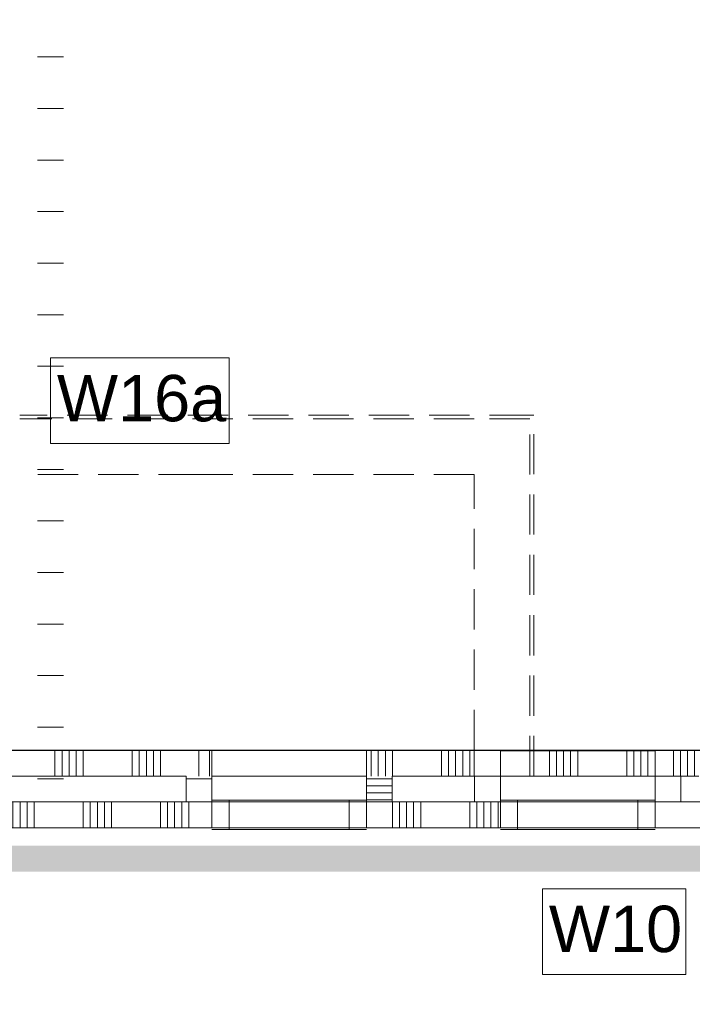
# Model space of a CAD drawing. Header units: millimetres. Extents: x -850 to 154668, y -80343 to 71019.
# Tile 12 of 147: x 18053 to 20664, y 25525 to 29345. Entities that reach past the tile are written whole.
import ezdxf

# ---------------------------------------------------------------- set-up
doc = ezdxf.new("R2010")
doc.units = ezdxf.units.MM
doc.header["$MEASUREMENT"] = 0
doc.linetypes.add('B0701', pattern=[234.119993, 155.999994, -78.119999])
doc.linetypes.add('Wipeout_Contour', pattern=[1000, 0, -1000])
for name, color, linetype in [('New_22 NC Binnenwanden', 7, 'Continuous'), ('New_22 NC Binnenwanden Afdek-arcering', 7, 'Continuous'), ('New_22 NC Binnenwanden Doorsnede-arcering', 7, 'Continuous'), ('New_22 NC Binnenwanden Laagscheidingslijnen', 7, 'Continuous'), ('New_22 NC Binnenwanden Ramen', 7, 'Continuous'), ('New_Info Wandafwerking aanduiding', 7, 'Continuous'), ('New_Info Wandafwerking aanduiding Doorsnede-arcering', 7, 'Continuous'), ('New_Z Ruimtefuncties Zone omranding', 7, 'Continuous')]:
    doc.layers.add(name, color=color, linetype=linetype)
doc.styles.add('GENERATED_STYLE_1', font='arial.ttf')

# ---------------------------------------------------------------- blocks, each defined once
blk = doc.blocks.new('*X16')
at = {"layer": 'New_22 NC Binnenwanden Doorsnede-arcering', "color": 254, "linetype": 'Continuous', "lineweight": 0, "true_color": 0xe9ebeb}
for p, q in [((15600, 26310), (15600, 26210)), ((15627.4, 26310), (15627.4, 26210)), ((15654.9, 26310), (15654.9, 26210)), ((15682.3, 26310), (15682.3, 26210)), ((15709.7, 26310), (15709.7, 26210)), ((15900, 26310), (15900, 26210)), ((15927.4, 26310), (15927.4, 26210)), ((15954.9, 26310), (15954.9, 26210)), ((15982.3, 26310), (15982.3, 26210)), ((16009.7, 26310), (16009.7, 26210)), ((16200, 26310), (16200, 26210)), ((16227.4, 26310), (16227.4, 26210)), ((16254.9, 26310), (16254.9, 26210)), ((16282.3, 26310), (16282.3, 26210)), ((16309.7, 26310), (16309.7, 26210)), ((16500, 26310), (16500, 26210)), ((16527.4, 26310), (16527.4, 26210)), ((16554.9, 26310), (16554.9, 26210)), ((16582.3, 26310), (16582.3, 26210)), ((16609.7, 26310), (16609.7, 26210)), ((17100, 26310), (17100, 26210)), ((17127.4, 26310), (17127.4, 26210)), ((17154.9, 26310), (17154.9, 26210)), ((17182.3, 26310), (17182.3, 26210)), ((17209.7, 26310), (17209.7, 26210)), ((17400, 26310), (17400, 26210)), ((17427.4, 26310), (17427.4, 26210)), ((17454.9, 26310), (17454.9, 26210)), ((17482.3, 26310), (17482.3, 26210)), ((17509.7, 26310), (17509.7, 26210)), ((17700, 26310), (17700, 26210)), ((17727.4, 26310), (17727.4, 26210)), ((17754.9, 26310), (17754.9, 26210)), ((17782.3, 26310), (17782.3, 26210)), ((17809.7, 26310), (17809.7, 26210)), ((18000, 26310), (18000, 26210)), ((18027.4, 26310), (18027.4, 26210)), ((18054.9, 26310), (18054.9, 26210)), ((18082.3, 26310), (18082.3, 26210)), ((18109.7, 26310), (18109.7, 26210)), ((18300, 26310), (18300, 26210)), ((18327.4, 26310), (18327.4, 26210)), ((18354.9, 26310), (18354.9, 26210)), ((18382.3, 26310), (18382.3, 26210)), ((18409.7, 26310), (18409.7, 26210)), ((18600, 26310), (18600, 26210)), ((18627.4, 26310), (18627.4, 26210)), ((18654.9, 26310), (18654.9, 26210)), ((18682.3, 26310), (18682.3, 26210)), ((18709.7, 26310), (18709.7, 26210)), ((16800, 26235), (16800, 26210)), ((16827.4, 26235), (16827.4, 26210)), ((16854.9, 26235), (16854.9, 26210)), ((16882.3, 26235), (16882.3, 26210)), ((16909.7, 26235), (16909.7, 26210))]:
    blk.add_line(p, q, dxfattribs=at)
blk = doc.blocks.new('*X17')
at = {"layer": 'New_22 NC Binnenwanden Doorsnede-arcering', "color": 254, "linetype": 'Continuous', "lineweight": 0, "true_color": 0xe9ebeb}
for p, q in [((19500, 26310), (19500, 26210)), ((19527.4, 26310), (19527.4, 26210)), ((19554.9, 26310), (19554.9, 26210)), ((19582.3, 26310), (19582.3, 26210)), ((19609.7, 26310), (19609.7, 26210)), ((19800, 26310), (19800, 26210)), ((19827.4, 26310), (19827.4, 26210)), ((19854.9, 26310), (19854.9, 26210)), ((19882.3, 26310), (19882.3, 26210)), ((19909.7, 26310), (19909.7, 26210))]:
    blk.add_line(p, q, dxfattribs=at)
blk = doc.blocks.new('R1 22')
at = {"layer": 'New_22 NC Binnenwanden Ramen', "color": 1, "linetype": 'Continuous', "lineweight": 0}
for p, q in [((-300, 0), (-233, 0)), ((-233, 0), (-233, -114)), ((-233, 0), (233, 0)), ((233, -114), (233, 0)), ((233, 0), (300, 0)), ((-233, -114), (-300, -114)), ((233, -114), (-233, -114)), ((300, -114), (233, -114))]:
    blk.add_line(p, q, dxfattribs=at)
at = {"layer": 'New_22 NC Binnenwanden Ramen', "color": 9, "linetype": 'Continuous', "lineweight": 0}
for p, q in [((-300, -7), (300, -7)), ((-300, -107), (300, -107))]:
    blk.add_line(p, q, dxfattribs=at)
at = {"layer": 'New_22 NC Binnenwanden Ramen', "color": 7, "linetype": 'Continuous', "lineweight": 0}
for p, q in [((-300, -7), (-300, -107)), ((-300, -7), (-300, -107)), ((300, -7), (300, -107)), ((300, -7), (300, -107))]:
    blk.add_line(p, q, dxfattribs=at)
blk = doc.blocks.new('Wall_2_1', base_point=(15340, 26210))
at = {"layer": 'New_22 NC Binnenwanden', "color": 8, "linetype": 'Continuous', "lineweight": 0, "true_color": 0x778488}
for p, q in [((18799.3, 26210), (18799.3, 26310)), ((19399.3, 26210), (19399.3, 26310)), ((19918.9, 26210), (19918.9, 26310)), ((20518.9, 26210), (20518.9, 26310))]:
    blk.add_line(p, q, dxfattribs=at)
at = {"layer": 'New_22 NC Binnenwanden', "color": 8, "linetype": 'Continuous', "lineweight": 0, "true_color": 0x778488, "flags": 128}
for points in [[(18799.3, 26310), (17025, 26310)], [(19918.9, 26310), (19399.3, 26310)], [(20788.4, 26310), (20518.9, 26310)], [(15440, 26210), (18799.3, 26210)], [(19399.3, 26210), (19918.9, 26210)], [(20518.9, 26210), (20788.4, 26210)]]:
    blk.add_lwpolyline(points, dxfattribs=at)
at = {"layer": 'New_22 NC Binnenwanden', "color": 8, "lineweight": 0, "true_color": 0x778488}
for name in ['*X16', '*X17']:
    blk.add_blockref(name, (0, 0), dxfattribs=at)
at = {"layer": 'New_22 NC Binnenwanden Ramen', "color": 1, "linetype": 'Continuous', "lineweight": 0, "zscale": 1000, "rotation": 179.9999928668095}
for p in [(19099.3, 26203), (20218.9, 26203)]:
    blk.add_blockref('R1 22', p, dxfattribs=at)
blk = doc.blocks.new('*X507')
at = {"layer": 'New_22 NC Binnenwanden Doorsnede-arcering', "color": 254, "linetype": 'Continuous', "lineweight": 0, "true_color": 0xe9ebeb}
for p, q in [((22800, 26410), (22800, 26510)), ((22990.3, 26410), (22990.3, 26510)), ((23017.7, 26410), (23017.7, 26510)), ((23045.1, 26410), (23045.1, 26510)), ((23072.6, 26410), (23072.6, 26510)), ((23100, 26410), (23100, 26510)), ((23290.3, 26485), (23290.3, 26510)), ((23317.7, 26485), (23317.7, 26510)), ((23345.1, 26485), (23345.1, 26510)), ((23372.6, 26485), (23372.6, 26510))]:
    blk.add_line(p, q, dxfattribs=at)
blk = doc.blocks.new('*X508')
at = {"layer": 'New_22 NC Binnenwanden Doorsnede-arcering', "color": 254, "linetype": 'Continuous', "lineweight": 0, "true_color": 0xe9ebeb}
for p, q in [((23290.3, 26410), (23290.3, 26477)), ((23317.7, 26410), (23317.7, 26477)), ((23345.1, 26410), (23345.1, 26477)), ((23372.6, 26410), (23372.6, 26477))]:
    blk.add_line(p, q, dxfattribs=at)
blk = doc.blocks.new('*X509')
at = {"layer": 'New_22 NC Binnenwanden Doorsnede-arcering', "color": 254, "linetype": 'Continuous', "lineweight": 0, "true_color": 0xe9ebeb}
for p, q in [((21490.3, 26410), (21490.3, 26510)), ((21517.7, 26410), (21517.7, 26510)), ((21545.1, 26410), (21545.1, 26510)), ((21572.6, 26410), (21572.6, 26510)), ((21600, 26410), (21600, 26510)), ((21790.3, 26410), (21790.3, 26510)), ((21817.7, 26410), (21817.7, 26510)), ((21845.1, 26410), (21845.1, 26510)), ((21872.6, 26410), (21872.6, 26510)), ((21900, 26410), (21900, 26510)), ((22090.3, 26410), (22090.3, 26510)), ((22117.7, 26410), (22117.7, 26510)), ((22145.1, 26410), (22145.1, 26510)), ((22172.6, 26410), (22172.6, 26510))]:
    blk.add_line(p, q, dxfattribs=at)
blk = doc.blocks.new('*X510')
at = {"layer": 'New_22 NC Binnenwanden Doorsnede-arcering', "color": 254, "linetype": 'Continuous', "lineweight": 0, "true_color": 0xe9ebeb}
for p, q in [((20590.3, 26410), (20590.3, 26510)), ((20617.7, 26410), (20617.7, 26510)), ((20645.1, 26410), (20645.1, 26510)), ((20672.6, 26410), (20672.6, 26510)), ((20700, 26410), (20700, 26510))]:
    blk.add_line(p, q, dxfattribs=at)
blk = doc.blocks.new('*X511')
at = {"layer": 'New_22 NC Binnenwanden Doorsnede-arcering', "color": 254, "linetype": 'Continuous', "lineweight": 0, "true_color": 0xe9ebeb}
for p, q in [((19417.7, 26410), (19417.7, 26510)), ((19445.1, 26410), (19445.1, 26510)), ((19472.6, 26410), (19472.6, 26510)), ((19500, 26410), (19500, 26510)), ((19690.3, 26410), (19690.3, 26510)), ((19717.7, 26410), (19717.7, 26510)), ((19745.1, 26410), (19745.1, 26510)), ((19772.6, 26410), (19772.6, 26510)), ((19800, 26410), (19800, 26510))]:
    blk.add_line(p, q, dxfattribs=at)
blk = doc.blocks.new('*X512')
at = {"layer": 'New_22 NC Binnenwanden Doorsnede-arcering', "color": 254, "linetype": 'Continuous', "lineweight": 0, "true_color": 0xe9ebeb}
for p, q in [((18000, 26410), (18000, 26510)), ((18190.3, 26410), (18190.3, 26510)), ((18217.7, 26410), (18217.7, 26510)), ((18245.1, 26410), (18245.1, 26510)), ((18272.6, 26410), (18272.6, 26510)), ((18300, 26410), (18300, 26510)), ((18490.3, 26410), (18490.3, 26510)), ((18517.7, 26410), (18517.7, 26510)), ((18545.1, 26410), (18545.1, 26510)), ((18572.6, 26410), (18572.6, 26510)), ((18600, 26410), (18600, 26510)), ((18790.3, 26410), (18790.3, 26510))]:
    blk.add_line(p, q, dxfattribs=at)
blk = doc.blocks.new('*X513')
at = {"layer": 'New_22 NC Binnenwanden Doorsnede-arcering', "color": 254, "linetype": 'Continuous', "lineweight": 0, "true_color": 0xe9ebeb}
for p, q in [((17590.3, 26410), (17590.3, 26510)), ((17617.7, 26410), (17617.7, 26510)), ((17645.1, 26410), (17645.1, 26510)), ((17672.6, 26410), (17672.6, 26510)), ((17700, 26410), (17700, 26510)), ((17890.3, 26410), (17890.3, 26510))]:
    blk.add_line(p, q, dxfattribs=at)
blk = doc.blocks.new('R rechthoekige opening 22_10')
at = {"color": 254, "linetype": 'Wipeout_Contour', "lineweight": 0, "ltscale": 1232.456681}
blk.add_wipeout([(300, 0), (-300, 0), (-300, -100), (300, -100)], dxfattribs=at).dxf.layer = 'New_22 NC Binnenwanden Afdek-arcering'
at = {"layer": 'New_22 NC Binnenwanden Ramen', "color": 1, "linetype": 'Continuous', "lineweight": 0}
for p, q in [((300, 0), (-300, 0)), ((-300, -100), (300, -100))]:
    blk.add_line(p, q, dxfattribs=at)
at = {"layer": 'New_22 NC Binnenwanden Ramen', "color": 7, "linetype": 'Continuous', "lineweight": 0}
for p, q in [((-300, 0), (-300, -100)), ((300, -100), (300, 0))]:
    blk.add_line(p, q, dxfattribs=at)
blk = doc.blocks.new('*X516')
at = {"layer": 'New_22 NC Binnenwanden Doorsnede-arcering', "color": 8, "linetype": 'Continuous', "lineweight": 0, "true_color": 0x778488}
for p, q in [((-109.7, -100), (-109.7, 0)), ((-82.3, -100), (-82.3, 0)), ((-54.9, -100), (-54.9, 0)), ((-27.4, -100), (-27.4, 0)), ((0, -100), (0, 0)), ((190.3, -100), (190.3, 0)), ((217.7, -100), (217.7, 0)), ((245.1, -100), (245.1, 0)), ((272.6, -100), (272.6, 0)), ((300, -100), (300, 0))]:
    blk.add_line(p, q, dxfattribs=at)
blk = doc.blocks.new('R rechthoekige opening 22_11')
at = {"layer": 'New_22 NC Binnenwanden Ramen', "color": 7, "linetype": 'Continuous', "lineweight": 0}
blk.add_line((-300, 0), (300, 0), dxfattribs=at)
at = {"layer": 'New_22 NC Binnenwanden Ramen', "color": 1, "linetype": 'Continuous', "lineweight": 0}
blk.add_line((300, -100), (-300, -100), dxfattribs=at)
at = {"layer": 'New_22 NC Binnenwanden', "color": 1, "linetype": 'Continuous', "lineweight": 0}
blk.add_blockref('*X516', (0, 0), dxfattribs=at)
blk = doc.blocks.new('R rechthoekige opening 22_12')
at = {"color": 254, "linetype": 'Wipeout_Contour', "lineweight": 0, "ltscale": 1232.456681}
blk.add_wipeout([(-300, -100), (300, -100), (300, 0), (-300, 0)], dxfattribs=at).dxf.layer = 'New_22 NC Binnenwanden Afdek-arcering'
at = {"layer": 'New_22 NC Binnenwanden Ramen', "color": 1, "linetype": 'Continuous', "lineweight": 0}
for p, q in [((300, 0), (-300, 0)), ((-300, -100), (300, -100))]:
    blk.add_line(p, q, dxfattribs=at)
at = {"layer": 'New_22 NC Binnenwanden Ramen', "color": 7, "linetype": 'Continuous', "lineweight": 0}
for p, q in [((-300, 0), (-300, -100)), ((300, -100), (300, 0))]:
    blk.add_line(p, q, dxfattribs=at)
blk = doc.blocks.new('R rechthoekige opening 22_13')
at = {"color": 254, "linetype": 'Wipeout_Contour', "lineweight": 0, "ltscale": 1232.456682}
blk.add_wipeout([(300, -100), (300, 0), (-300, 0), (-300, -100)], dxfattribs=at).dxf.layer = 'New_22 NC Binnenwanden Afdek-arcering'
at = {"layer": 'New_22 NC Binnenwanden Ramen', "color": 1, "linetype": 'Continuous', "lineweight": 0}
for p, q in [((300, 0), (-300, 0)), ((-300, -100), (300, -100))]:
    blk.add_line(p, q, dxfattribs=at)
at = {"layer": 'New_22 NC Binnenwanden Ramen', "color": 7, "linetype": 'Continuous', "lineweight": 0}
for p, q in [((-300, 0), (-300, -100)), ((300, -100), (300, 0))]:
    blk.add_line(p, q, dxfattribs=at)
blk = doc.blocks.new('Wall_138_1', base_point=(23483, 26510))
at = {"layer": 'New_22 NC Binnenwanden', "color": 8, "linetype": 'Continuous', "lineweight": 0, "true_color": 0x778488, "flags": 128}
for points in [[(17900, 26510), (17491.4, 26510)], [(17491.4, 26510), (17491.4, 26410)], [(18799.3, 26510), (18000, 26510)], [(19918.9, 26510), (19399.3, 26510)], [(20788.4, 26510), (20518.9, 26510)], [(22173, 26510), (21388.4, 26510)], [(23383, 26510), (22773, 26510)], [(17491.4, 26410), (18699.3, 26410)], [(19499.3, 26410), (19918.9, 26410)], [(20518.9, 26410), (20688.4, 26410)], [(21488.4, 26410), (22073, 26410)], [(22873, 26410), (23140.4, 26410)], [(23148.4, 26410), (23382.4, 26410)]]:
    blk.add_lwpolyline(points, dxfattribs=at)
at = {"layer": 'New_22 NC Binnenwanden Laagscheidingslijnen', "color": 8, "linetype": 'Continuous', "lineweight": 0, "true_color": 0x778488}
for p, q in [((17900, 26510), (17900, 26410)), ((18000, 26410), (18000, 26510))]:
    blk.add_line(p, q, dxfattribs=at)
at = {"layer": 'New_22 NC Binnenwanden', "color": 8, "lineweight": 0, "true_color": 0x778488}
for name in ['*X513', '*X512', '*X511', '*X510', '*X509', '*X507', '*X508']:
    blk.add_blockref(name, (0, 0), dxfattribs=at)
at = {"layer": 'New_22 NC Binnenwanden Ramen', "color": 1, "linetype": 'Continuous', "lineweight": 0, "xscale": -1, "zscale": 1000, "rotation": 179.9999999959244}
blk.add_blockref('R rechthoekige opening 22_11', (20218.9, 26410), dxfattribs=at)
for name, p in [('R rechthoekige opening 22_10', (19099.3, 26410)), ('R rechthoekige opening 22_12', (21088.4, 26410)), ('R rechthoekige opening 22_13', (22473, 26410))]:
    blk.add_blockref(name, p, dxfattribs=at)
blk = doc.blocks.new('Wall_452_1', base_point=(18173, 30128))
at = {"layer": 'New_Info Wandafwerking aanduiding Doorsnede-arcering', "linetype": 'Continuous', "lineweight": 0, "true_color": 0x0000aa}
h = blk.add_hatch(dxfattribs=at)
h.set_pattern_fill('930_Lijnen_vert_200_0001', color=174, style=0, pattern_type=2)
h.set_pattern_definition([(180, (0, 0), (0, 200), [])])
h.paths.add_polyline_path([(18123, 30078), (18123, 26310), (18223, 26310), (18223, 30078)])
at = {"layer": 'New_Info Wandafwerking aanduiding', "color": 9, "linetype": 'Continuous', "lineweight": 0, "flags": 128}
blk.add_lwpolyline([(18223, 26310), (18123, 26310)], dxfattribs=at)
blk = doc.blocks.new('Slab_52_1', base_point=(18799.3, 26310))
at = {"layer": 'New_22 NC Binnenwanden', "color": 1, "linetype": 'Continuous', "lineweight": 0, "flags": 128}
blk.add_lwpolyline([(18799.3, 26310), (19399.3, 26310), (19399.3, 26510), (18799.3, 26510)], close=True, dxfattribs=at)
blk = doc.blocks.new('Slab_53_1', base_point=(19918.9, 26310))
at = {"layer": 'New_22 NC Binnenwanden', "color": 1, "linetype": 'Continuous', "lineweight": 0, "flags": 128}
blk.add_lwpolyline([(19918.9, 26310), (20518.9, 26310), (20518.9, 26509), (19918.9, 26509)], close=True, dxfattribs=at)
blk = doc.blocks.new('Slab_54_1', base_point=(19918.9, 26310))
at = {"layer": 'New_22 NC Binnenwanden', "color": 1, "linetype": 'Continuous', "lineweight": 0, "flags": 128}
blk.add_lwpolyline([(19918.9, 26310), (20518.9, 26310), (20518.9, 26509.9), (19918.9, 26509.9)], close=True, dxfattribs=at)
blk = doc.blocks.new('Slab_58_1', base_point=(18799.3, 26310))
at = {"layer": 'New_22 NC Binnenwanden', "color": 1, "linetype": 'Continuous', "lineweight": 0, "flags": 128}
blk.add_lwpolyline([(18799.3, 26310), (19399.3, 26310), (19399.3, 26509.9), (18799.3, 26509.9)], close=True, dxfattribs=at)
blk = doc.blocks.new('Wall_635_1', base_point=(19918.9, 26510))
at = {"layer": 'New_22 NC Binnenwanden', "color": 8, "linetype": 'Continuous', "lineweight": 0, "true_color": 0x778488, "flags": 128}
for points in [[(19818.9, 26410), (19818.9, 26310)], [(19918.9, 26410), (19818.9, 26410)], [(19918.9, 26310), (19918.9, 26410)], [(19918.9, 26310), (19818.9, 26310)]]:
    blk.add_lwpolyline(points, dxfattribs=at)
blk = doc.blocks.new('Wall_636_1', base_point=(20518.9, 26510))
at = {"layer": 'New_22 NC Binnenwanden', "color": 8, "linetype": 'Continuous', "lineweight": 0, "true_color": 0x778488, "flags": 128}
for points in [[(20518.9, 26410), (20518.9, 26310)], [(20518.9, 26410), (20618.9, 26410)], [(20618.9, 26310), (20618.9, 26410)], [(20518.9, 26310), (20618.9, 26310)]]:
    blk.add_lwpolyline(points, dxfattribs=at)
blk = doc.blocks.new('*X3049')
at = {"layer": 'New_22 NC Binnenwanden Doorsnede-arcering', "color": 254, "linetype": 'Continuous', "lineweight": 0, "true_color": 0xe9ebeb}
for p, q in [((19499.3, 26400), (19399.3, 26400)), ((19499.3, 26372.6), (19399.3, 26372.6)), ((19499.3, 26345.1), (19399.3, 26345.1)), ((19499.3, 26317.7), (19399.3, 26317.7))]:
    blk.add_line(p, q, dxfattribs=at)
blk = doc.blocks.new('Wall_641_1', base_point=(19399.3, 26510))
at = {"layer": 'New_22 NC Binnenwanden', "color": 8, "linetype": 'Continuous', "lineweight": 0, "true_color": 0x778488, "flags": 128}
for points in [[(19399.3, 26410), (19399.3, 26310)], [(19499.3, 26310), (19499.3, 26410)], [(19399.3, 26310), (19499.3, 26310)]]:
    blk.add_lwpolyline(points, dxfattribs=at)
at = {"layer": 'New_22 NC Binnenwanden', "color": 8, "lineweight": 0, "true_color": 0x778488}
blk.add_blockref('*X3049', (0, 0), dxfattribs=at)
blk = doc.blocks.new('*X3051')
at = {"layer": 'New_22 NC Binnenwanden Doorsnede-arcering', "color": 254, "linetype": 'Continuous', "lineweight": 0, "true_color": 0xe9ebeb}
blk.add_line((18699.3, 26400), (18799.3, 26400), dxfattribs=at)
blk = doc.blocks.new('Wall_642_1', base_point=(18799.3, 26210))
at = {"layer": 'New_22 NC Binnenwanden', "color": 8, "linetype": 'Continuous', "lineweight": 0, "true_color": 0x778488, "flags": 128}
for points in [[(18699.3, 26410), (18699.3, 26310)], [(18799.3, 26310), (18799.3, 26410)], [(18799.3, 26310), (18699.3, 26310)]]:
    blk.add_lwpolyline(points, dxfattribs=at)
at = {"layer": 'New_22 NC Binnenwanden', "color": 8, "lineweight": 0, "true_color": 0x778488}
blk.add_blockref('*X3051', (0, 0), dxfattribs=at)
blk = doc.blocks.new('Wall_715_1', base_point=(18748.1, 26410.6))
at = {"layer": 'New_22 NC Binnenwanden', "color": 8, "linetype": 'B0701', "lineweight": 0, "true_color": 0x778488}
for p, q in [((20033, 27580.1), (20033, 27796)), ((19817.1, 26511), (19817.1, 27580.1)), ((20033, 26410.6), (20033, 27580.1)), ((19817.1, 26410.6), (19817.1, 26511))]:
    blk.add_line(p, q, dxfattribs=at)
at = {"layer": 'New_22 NC Binnenwanden', "color": 8, "linetype": 'B0701', "lineweight": 0, "true_color": 0x778488, "flags": 128}
for points in [[(20048.1, 27811), (20033, 27811)], [(20048.1, 26410.6), (20048.1, 27811)], [(18748.1, 26511), (18748.1, 26410.6)]]:
    blk.add_lwpolyline(points, dxfattribs=at)
blk = doc.blocks.new('Wall_716_1', base_point=(18748.1, 26511))
at = {"layer": 'New_22 NC Binnenwanden', "color": 8, "linetype": 'B0701', "lineweight": 0, "true_color": 0x778488}
for p, q in [((19817.1, 27796), (18054, 27796)), ((20033, 27796), (19817.1, 27796)), ((18748.1, 27580.1), (18054, 27580.1)), ((19817.1, 27580.1), (18748.1, 27580.1))]:
    blk.add_line(p, q, dxfattribs=at)
at = {"layer": 'New_22 NC Binnenwanden', "color": 8, "linetype": 'B0701', "lineweight": 0, "true_color": 0x778488, "flags": 128}
for points in [[(20033, 27811), (18054, 27811)], [(18054, 26511), (18748.1, 26511)]]:
    blk.add_lwpolyline(points, dxfattribs=at)
blk = doc.blocks.new('Wall_736_1', base_point=(15260.6, 26140))
at = {"layer": 'New_Info Wandafwerking aanduiding Doorsnede-arcering', "linetype": 'Continuous', "lineweight": 0}
blk.add_hatch(color=1, dxfattribs=at).paths.add_polyline_path([(15260.6, 26040), (25600, 26040), (25600, 26140), (15260.6, 26140)])

msp = doc.modelspace()

# ---------------------------------------------------------------- linework, layer by layer
at = {"layer": 'New_Info Wandafwerking aanduiding', "color": 9, "linetype": 'Continuous', "lineweight": 0, "flags": 128}
for points in [[(18173, 28032.9), (18866.5, 28032.9), (18866.5, 27700.1), (18173, 27700.1)], [(20082.1, 25973.6), (20639, 25973.6), (20639, 25640.7), (20082.1, 25640.7)]]:
    msp.add_lwpolyline(points, close=True, dxfattribs=at)

# ---------------------------------------------------------------- block references
at = {"layer": 'New_22 NC Binnenwanden', "color": 8, "lineweight": 0, "true_color": 0x778488}
for name, p in [('Wall_138_1', (23483, 26510)), ('Wall_2_1', (15340, 26210))]:
    msp.add_blockref(name, p, dxfattribs=at)
at = {"layer": 'New_Info Wandafwerking aanduiding', "color": 1, "lineweight": 0}
msp.add_blockref('Wall_736_1', (15260.6, 26140), dxfattribs=at)

# ---------------------------------------------------------------- texts
at = {"layer": 'New_Info Wandafwerking aanduiding', "color": 2, "linetype": 'Continuous', "lineweight": 0, "char_height": 180, "style": 'GENERATED_STYLE_1'}
for s, insert, attachment_point in [('\\A1;{\\pql;\\fArial|b0|i0|c0|p38;W16a}', (18198, 27875.3), 4), ('\\A1;{\\pql;\\fArial|b0|i0|c0|p38;W10}', (20107.1, 25907.4), 1)]:
    msp.add_mtext(s, dxfattribs=dict(at, insert=insert, attachment_point=attachment_point))

# ---------------------------------------------------------------- next in the draw order: linework, layer by layer
at = {"layer": 'New_Z Ruimtefuncties Zone omranding', "color": 41, "linetype": 'Continuous', "lineweight": 0, "true_color": 0xffeeaa, "flags": 128}
msp.add_lwpolyline([(6200, 26210), (6200, 24599.9), (25600, 24608), (25600, 26210), (17050.7, 26210), (17050.7, 26200.1), (15341.4, 26200.1), (15341.4, 36010), (13350.7, 36010, -0.198912), (11732.1, 36412.2, -0.249082), (10909.7, 38110.9), (10910, 41010), (8950, 41010), (8950, 35110), (8950, 32310), (8947.2, 32310), (8947.2, 26210)], format="xyb", close=True, dxfattribs=at)
at = {"layer": 'New_Z Ruimtefuncties Zone omranding', "color": 21, "linetype": 'Continuous', "lineweight": 0, "true_color": 0xffaa55, "flags": 128}
msp.add_lwpolyline([(17591.4, 36322.9), (17590, 29955), (18000, 29955.1), (18001.4, 26511), (23492, 26511), (23492, 26311), (25650, 26311), (25650, 26486), (25650, 38646), (18590.5, 38646), (18589.7, 38056.1, -0.253418)], format="xyb", close=True, dxfattribs=at)

# ---------------------------------------------------------------- next in the draw order: block references
at = {"layer": 'New_22 NC Binnenwanden', "color": 8, "lineweight": 0, "true_color": 0x778488}
for name, p in [('Wall_716_1', (18748.1, 26511)), ('Wall_715_1', (18748.1, 26410.6)), ('Wall_642_1', (18799.3, 26210)), ('Wall_641_1', (19399.3, 26510)), ('Wall_635_1', (19918.9, 26510)), ('Wall_636_1', (20518.9, 26510))]:
    msp.add_blockref(name, p, dxfattribs=at)
at = {"layer": 'New_22 NC Binnenwanden', "color": 1, "linetype": 'Continuous', "lineweight": 0}
for name, p in [('Slab_52_1', (18799.3, 26310)), ('Slab_58_1', (18799.3, 26310)), ('Slab_54_1', (19918.9, 26310)), ('Slab_53_1', (19918.9, 26310))]:
    msp.add_blockref(name, p, dxfattribs=at)
at = {"layer": 'New_Info Wandafwerking aanduiding', "color": 1, "lineweight": 0}
msp.add_blockref('Wall_452_1', (18173, 30128), dxfattribs=at)

doc.saveas('drawing.dxf')
